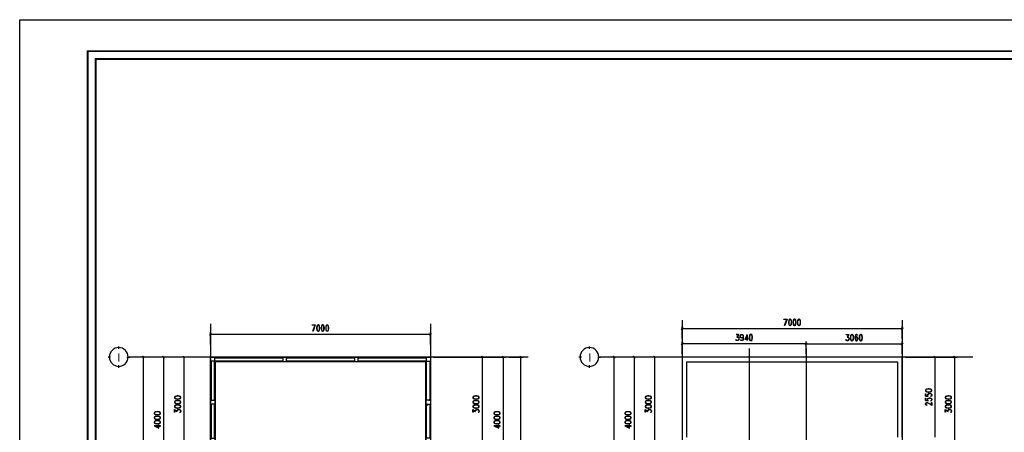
# Model space of a CAD drawing. Header units: millimetres. Extents: x 0 to 420, y 0 to 297.
# Tile 60 of 79: x 0 to 250, y 192 to 297. Entities that reach past the tile are written whole.
import ezdxf

# ---------------------------------------------------------------- set-up
doc = ezdxf.new("R2010")
doc.units = ezdxf.units.MM
for name, color, linetype in [('FILL_000000', 7, 'Continuous'), ('LINE_000000', 7, 'Continuous'), ('TEXT', 7, 'Continuous')]:
    doc.layers.add(name, color=color, linetype=linetype)

msp = doc.modelspace()

# ---------------------------------------------------------------- hatches: boundary and pattern name
at = {"layer": 'FILL_000000'}
h = msp.add_hatch(color=7, dxfattribs=at)
h.dxf.hatch_style = 1
h.paths.add_polyline_path([(412.28, 289.05), (17.65, 288.84), (17.4, 289.05), (412.28, 289.05)])
h = msp.add_hatch(color=7, dxfattribs=at)
h.dxf.hatch_style = 1
h.paths.add_polyline_path([(17.65, 288.84), (17.4, 289.05), (17.65, 8.09), (17.65, 288.84)])
h = msp.add_hatch(color=7, dxfattribs=at)
h.dxf.hatch_style = 1
h.paths.add_polyline_path([(17.4, 289.05), (17.65, 8.09), (17.4, 7.87), (17.4, 289.05)])
h = msp.add_hatch(color=7, dxfattribs=at)
h.dxf.hatch_style = 1
h.paths.add_polyline_path([(412.07, 288.84), (412.28, 289.05), (17.65, 288.84), (412.07, 288.84)])
h = msp.add_hatch(color=7, dxfattribs=at)
h.dxf.hatch_style = 1
h.paths.add_polyline_path([(363.18, 287.06), (19.64, 286.81), (19.43, 287.06), (363.18, 287.06)])
h = msp.add_hatch(color=7, dxfattribs=at)
h.dxf.hatch_style = 1
h.paths.add_polyline_path([(19.64, 286.81), (19.43, 287.06), (19.64, 10.12), (19.64, 286.81)])
h = msp.add_hatch(color=7, dxfattribs=at)
h.dxf.hatch_style = 1
h.paths.add_polyline_path([(19.43, 287.06), (19.64, 10.12), (19.43, 9.86), (19.43, 287.06)])
h = msp.add_hatch(color=7, dxfattribs=at)
h.dxf.hatch_style = 1
h.paths.add_polyline_path([(363.18, 286.81), (363.18, 287.06), (19.64, 286.81), (363.18, 286.81)])
h = msp.add_hatch(color=7, dxfattribs=at)
h.dxf.hatch_style = 1
h.paths.add_polyline_path([(168.78, 218.61), (168.4, 218.19), (168.36, 218.23), (168.78, 218.61)])
h = msp.add_hatch(color=7, dxfattribs=at)
h.dxf.hatch_style = 1
h.paths.add_polyline_path([(168.83, 218.57), (168.78, 218.61), (168.4, 218.19), (168.83, 218.57)])
h = msp.add_hatch(color=7, dxfattribs=at)
h.dxf.hatch_style = 1
h.paths.add_polyline_path([(224.28, 218.23), (224.32, 218.19), (224.71, 218.61), (224.28, 218.23)])
h = msp.add_hatch(color=7, dxfattribs=at)
h.dxf.hatch_style = 1
h.paths.add_polyline_path([(224.32, 218.19), (224.71, 218.61), (224.75, 218.57), (224.32, 218.19)])
h = msp.add_hatch(color=7, dxfattribs=at)
h.dxf.hatch_style = 1
h.paths.add_polyline_path([(48.85, 217.17), (48.51, 216.75), (48.47, 216.79), (48.85, 217.17)])
h = msp.add_hatch(color=7, dxfattribs=at)
h.dxf.hatch_style = 1
h.paths.add_polyline_path([(48.89, 217.13), (48.85, 217.17), (48.51, 216.75), (48.89, 217.13)])
h = msp.add_hatch(color=7, dxfattribs=at)
h.dxf.hatch_style = 1
h.paths.add_polyline_path([(104.39, 216.79), (104.44, 216.75), (104.77, 217.17), (104.39, 216.79)])
h = msp.add_hatch(color=7, dxfattribs=at)
h.dxf.hatch_style = 1
h.paths.add_polyline_path([(104.44, 216.75), (104.77, 217.17), (104.82, 217.13), (104.44, 216.75)])
h = msp.add_hatch(color=7, dxfattribs=at)
h.dxf.hatch_style = 1
h.paths.add_polyline_path([(168.78, 214.8), (168.4, 214.38), (168.36, 214.42), (168.78, 214.8)])
h = msp.add_hatch(color=7, dxfattribs=at)
h.dxf.hatch_style = 1
h.paths.add_polyline_path([(168.83, 214.76), (168.78, 214.8), (168.4, 214.38), (168.83, 214.76)])
h = msp.add_hatch(color=7, dxfattribs=at)
h.dxf.hatch_style = 1
h.paths.add_polyline_path([(199.86, 214.42), (199.9, 214.38), (200.24, 214.8), (199.86, 214.42)])
h = msp.add_hatch(color=7, dxfattribs=at)
h.dxf.hatch_style = 1
h.paths.add_polyline_path([(200.24, 214.76), (199.9, 214.33), (199.86, 214.38), (200.24, 214.76)])
h = msp.add_hatch(color=7, dxfattribs=at)
h.dxf.hatch_style = 1
h.paths.add_polyline_path([(199.9, 214.38), (200.24, 214.8), (200.28, 214.76), (199.9, 214.38)])
h = msp.add_hatch(color=7, dxfattribs=at)
h.dxf.hatch_style = 1
h.paths.add_polyline_path([(200.28, 214.71), (200.24, 214.76), (199.9, 214.33), (200.28, 214.71)])
h = msp.add_hatch(color=7, dxfattribs=at)
h.dxf.hatch_style = 1
h.paths.add_polyline_path([(224.28, 214.38), (224.32, 214.33), (224.71, 214.76), (224.28, 214.38)])
h = msp.add_hatch(color=7, dxfattribs=at)
h.dxf.hatch_style = 1
h.paths.add_polyline_path([(224.32, 214.33), (224.71, 214.76), (224.75, 214.71), (224.32, 214.33)])
h = msp.add_hatch(color=7, dxfattribs=at)
h.dxf.hatch_style = 1
h.paths.add_polyline_path([(31.88, 211.03), (31.45, 211.37), (31.5, 211.41), (31.88, 211.03)])
h = msp.add_hatch(color=7, dxfattribs=at)
h.dxf.hatch_style = 1
h.paths.add_polyline_path([(31.83, 210.99), (31.88, 211.03), (31.45, 211.37), (31.83, 210.99)])
h = msp.add_hatch(color=7, dxfattribs=at)
h.dxf.hatch_style = 1
h.paths.add_polyline_path([(37, 211.03), (36.53, 211.37), (36.58, 211.41), (37, 211.03)])
h = msp.add_hatch(color=7, dxfattribs=at)
h.dxf.hatch_style = 1
h.paths.add_polyline_path([(36.96, 210.99), (37, 211.03), (36.53, 211.37), (36.96, 210.99)])
h = msp.add_hatch(color=7, dxfattribs=at)
h.dxf.hatch_style = 1
h.paths.add_polyline_path([(42.21, 211.03), (41.74, 211.37), (41.78, 211.41), (42.21, 211.03)])
h = msp.add_hatch(color=7, dxfattribs=at)
h.dxf.hatch_style = 1
h.paths.add_polyline_path([(42.16, 210.99), (42.21, 211.03), (41.74, 211.37), (42.16, 210.99)])
h = msp.add_hatch(color=7, dxfattribs=at)
h.dxf.hatch_style = 1
h.paths.add_polyline_path([(118.03, 211.03), (117.6, 211.37), (117.64, 211.41), (118.03, 211.03)])
h = msp.add_hatch(color=7, dxfattribs=at)
h.dxf.hatch_style = 1
h.paths.add_polyline_path([(117.98, 210.99), (118.03, 211.03), (117.6, 211.37), (117.98, 210.99)])
h = msp.add_hatch(color=7, dxfattribs=at)
h.dxf.hatch_style = 1
h.paths.add_polyline_path([(123.36, 211.03), (122.89, 211.37), (122.94, 211.41), (123.36, 211.03)])
h = msp.add_hatch(color=7, dxfattribs=at)
h.dxf.hatch_style = 1
h.paths.add_polyline_path([(123.32, 210.99), (123.36, 211.03), (122.89, 211.37), (123.32, 210.99)])
h = msp.add_hatch(color=7, dxfattribs=at)
h.dxf.hatch_style = 1
h.paths.add_polyline_path([(127.8, 211.03), (127.38, 211.37), (127.42, 211.41), (127.8, 211.03)])
h = msp.add_hatch(color=7, dxfattribs=at)
h.dxf.hatch_style = 1
h.paths.add_polyline_path([(127.76, 210.99), (127.8, 211.03), (127.38, 211.37), (127.76, 210.99)])
h = msp.add_hatch(color=7, dxfattribs=at)
h.dxf.hatch_style = 1
h.paths.add_polyline_path([(151.55, 211.03), (151.09, 211.37), (151.13, 211.41), (151.55, 211.03)])
h = msp.add_hatch(color=7, dxfattribs=at)
h.dxf.hatch_style = 1
h.paths.add_polyline_path([(151.51, 210.99), (151.55, 211.03), (151.09, 211.37), (151.51, 210.99)])
h = msp.add_hatch(color=7, dxfattribs=at)
h.dxf.hatch_style = 1
h.paths.add_polyline_path([(156.63, 211.03), (156.17, 211.37), (156.21, 211.41), (156.63, 211.03)])
h = msp.add_hatch(color=7, dxfattribs=at)
h.dxf.hatch_style = 1
h.paths.add_polyline_path([(156.59, 210.99), (156.63, 211.03), (156.17, 211.37), (156.59, 210.99)])
h = msp.add_hatch(color=7, dxfattribs=at)
h.dxf.hatch_style = 1
h.paths.add_polyline_path([(161.84, 211.03), (161.42, 211.37), (161.46, 211.41), (161.84, 211.03)])
h = msp.add_hatch(color=7, dxfattribs=at)
h.dxf.hatch_style = 1
h.paths.add_polyline_path([(161.8, 210.99), (161.84, 211.03), (161.42, 211.37), (161.8, 210.99)])
h = msp.add_hatch(color=7, dxfattribs=at)
h.dxf.hatch_style = 1
h.paths.add_polyline_path([(233.09, 211.03), (232.62, 211.37), (232.66, 211.41), (233.09, 211.03)])
h = msp.add_hatch(color=7, dxfattribs=at)
h.dxf.hatch_style = 1
h.paths.add_polyline_path([(233.05, 210.99), (233.09, 211.03), (232.62, 211.37), (233.05, 210.99)])
h = msp.add_hatch(color=7, dxfattribs=at)
h.dxf.hatch_style = 1
h.paths.add_polyline_path([(238.08, 211.03), (237.66, 211.37), (237.7, 211.41), (238.08, 211.03)])
h = msp.add_hatch(color=7, dxfattribs=at)
h.dxf.hatch_style = 1
h.paths.add_polyline_path([(238.04, 210.99), (238.08, 211.03), (237.66, 211.37), (238.04, 210.99)])

# ---------------------------------------------------------------- linework, layer by layer
at = {"layer": 'LINE_000000', "lineweight": 25}
for p, q in [((168.61, 220.6), (168.61, 67.69)), ((224.54, 220.6), (224.54, 67.69)), ((48.68, 219.63), (48.68, 63.16)), ((104.61, 219.63), (104.61, 63.16)), ((168.61, 215.98), (168.61, 218.99)), ((224.54, 218.4), (168.61, 218.4)), ((224.54, 215.94), (224.54, 218.99)), ((48.68, 214.38), (48.68, 217.55)), ((104.61, 216.96), (48.68, 216.96)), ((104.61, 214.38), (104.61, 217.55)), ((182.46, 215.43), (182.29, 215.6)), ((182.92, 216.96), (182.5, 216.28)), ((210.4, 215.43), (210.23, 215.56)), ((210.86, 216.96), (210.48, 216.28)), ((25.4, 213.28), (25.4, 213.91)), ((145.03, 213.28), (145.03, 213.91)), ((168.61, 212.01), (168.61, 215.18)), ((200.07, 214.59), (168.61, 214.59)), ((185.59, 213.4), (185.59, 67.69)), ((200.07, 212.01), (200.07, 215.18)), ((200.07, 212.01), (200.07, 215.14)), ((200.07, 214.55), (224.54, 214.55)), ((200.07, 213.4), (200.07, 67.69)), ((224.54, 212.01), (224.54, 215.14)), ((23.33, 211.2), (22.69, 211.2)), ((27.47, 211.2), (28.11, 211.2)), ((129.41, 211.2), (27.81, 211.2)), ((35.35, 211.2), (31.07, 211.2)), ((31.67, 83.35), (31.67, 211.2)), ((40.6, 211.2), (36.15, 211.2)), ((36.75, 211.2), (36.75, 179.24)), ((47.88, 211.2), (41.36, 211.2)), ((41.99, 187.24), (41.99, 211.2)), ((48.68, 211.2), (104.61, 211.2)), ((48.68, 99.36), (48.68, 211.2)), ((68.03, 210.82), (68.2, 210.99)), ((85.13, 210.18), (85.3, 210.35)), ((86.23, 210.78), (86.49, 210.99)), ((103.46, 210.18), (103.55, 210.27)), ((105.41, 211.2), (118.41, 211.2)), ((115.99, 211.2), (123.74, 211.2)), ((117.81, 187.24), (117.81, 211.2)), ((123.11, 211.2), (123.11, 179.24)), ((124.5, 211.2), (128.19, 211.2)), ((127.59, 123.91), (127.59, 211.2)), ((142.96, 211.2), (142.32, 211.2)), ((147.15, 211.2), (147.79, 211.2)), ((242.44, 211.2), (147.45, 211.2)), ((155.02, 211.2), (150.71, 211.2)), ((151.3, 83.35), (151.3, 211.2)), ((160.23, 211.2), (155.79, 211.2)), ((156.42, 211.2), (156.42, 179.24)), ((167.81, 211.2), (161.04, 211.2)), ((161.63, 187.24), (161.63, 211.2)), ((225.34, 211.2), (233.47, 211.2)), ((232.88, 190.84), (232.88, 211.2)), ((233.09, 211.2), (238.46, 211.2)), ((237.87, 187.24), (237.87, 211.2)), ((25.4, 208.49), (25.4, 209.13)), ((103.42, 210.02), (103.42, 187.24)), ((103.63, 209.97), (103.76, 210.14)), ((145.03, 208.49), (145.03, 209.13)), ((49.87, 176.06), (49.87, 201.85)), ((104.1, 200.24), (104.44, 200.53)), ((104.39, 200.24), (104.44, 200.28)), ((230.46, 201.29), (231.14, 201.25)), ((231.99, 201.42), (231.82, 201.25)), ((231.99, 200.28), (231.82, 200.11)), ((39.58, 197.78), (40.26, 197.4)), ((103.63, 199.18), (103.72, 199.26)), ((103.63, 198.88), (104.01, 199.26)), ((115.4, 197.78), (116.08, 197.4)), ((159.22, 197.78), (159.89, 197.4)), ((230.46, 200.15), (231.14, 200.11)), ((235.46, 197.78), (236.18, 197.4)), ((41.11, 197.32), (40.94, 197.15)), ((116.92, 197.32), (116.76, 197.15)), ((160.74, 197.32), (160.57, 197.15)), ((236.98, 197.32), (236.86, 197.15))]:
    msp.add_line(p, q, dxfattribs=at)
for points in [[(0.21, 0), (0.21, 296.93), (420.16, 296.93), (420.16, 0), (0.21, 0)], [(195.92, 220.81), (195.75, 220.73), (195.66, 220.51), (195.58, 220.13), (195.58, 219.88), (195.66, 219.5), (195.75, 219.29), (195.92, 219.2), (196.05, 219.2), (196.22, 219.29), (196.34, 219.5), (196.38, 219.88), (196.38, 220.13), (196.34, 220.51), (196.22, 220.73), (196.05, 220.81), (195.92, 220.81)], [(197.06, 220.81), (196.89, 220.73), (196.81, 220.51), (196.72, 220.13), (196.72, 219.88), (196.81, 219.5), (196.89, 219.29), (197.06, 219.2), (197.19, 219.2), (197.36, 219.29), (197.48, 219.5), (197.53, 219.88), (197.53, 220.13), (197.48, 220.51), (197.36, 220.73), (197.19, 220.81), (197.06, 220.81)], [(198.2, 220.81), (198.04, 220.73), (197.91, 220.51), (197.87, 220.13), (197.87, 219.88), (197.91, 219.5), (198.04, 219.29), (198.2, 219.2), (198.33, 219.2), (198.5, 219.29), (198.63, 219.5), (198.67, 219.88), (198.67, 220.13), (198.63, 220.51), (198.5, 220.73), (198.33, 220.81), (198.2, 220.81)], [(76.03, 219.37), (75.86, 219.29), (75.73, 219.03), (75.69, 218.65), (75.69, 218.44), (75.73, 218.06), (75.86, 217.85), (76.03, 217.76), (76.16, 217.76), (76.33, 217.85), (76.41, 218.06), (76.5, 218.44), (76.5, 218.65), (76.41, 219.03), (76.33, 219.29), (76.16, 219.37), (76.03, 219.37)], [(77.17, 219.37), (77, 219.29), (76.88, 219.03), (76.84, 218.65), (76.84, 218.44), (76.88, 218.06), (77, 217.85), (77.17, 217.76), (77.26, 217.76), (77.47, 217.85), (77.55, 218.06), (77.64, 218.44), (77.64, 218.65), (77.55, 219.03), (77.47, 219.29), (77.26, 219.37), (77.17, 219.37)], [(78.32, 219.37), (78.15, 219.29), (78.02, 219.03), (77.98, 218.65), (77.98, 218.44), (78.02, 218.06), (78.15, 217.85), (78.32, 217.76), (78.4, 217.76), (78.57, 217.85), (78.7, 218.06), (78.78, 218.44), (78.78, 218.65), (78.7, 219.03), (78.57, 219.29), (78.4, 219.37), (78.32, 219.37)], [(185.97, 216.96), (185.8, 216.92), (185.72, 216.66), (185.63, 216.28), (185.63, 216.07), (185.72, 215.69), (185.8, 215.43), (185.97, 215.39), (186.1, 215.39), (186.27, 215.43), (186.39, 215.69), (186.44, 216.07), (186.44, 216.28), (186.39, 216.66), (186.27, 216.92), (186.1, 216.96), (185.97, 216.96)], [(211.67, 216.96), (211.5, 216.87), (211.37, 216.66), (211.33, 216.28), (211.33, 216.03), (211.37, 215.65), (211.5, 215.43), (211.67, 215.35), (211.79, 215.35), (211.96, 215.43), (212.09, 215.65), (212.13, 216.03), (212.13, 216.28), (212.09, 216.66), (211.96, 216.87), (211.79, 216.96), (211.67, 216.96)], [(213.95, 216.96), (213.78, 216.87), (213.66, 216.66), (213.61, 216.28), (213.61, 216.03), (213.66, 215.65), (213.78, 215.43), (213.95, 215.35), (214.08, 215.35), (214.25, 215.43), (214.33, 215.65), (214.42, 216.03), (214.42, 216.28), (214.33, 216.66), (214.25, 216.87), (214.08, 216.96), (213.95, 216.96)], [(27.77, 211.22), (27.72, 211.7), (27.58, 212.15), (27.36, 212.56), (27.07, 212.91), (26.72, 213.21), (26.31, 213.43), (25.86, 213.57), (25.38, 213.61), (24.9, 213.57), (24.45, 213.43), (24.04, 213.21), (23.69, 212.91), (23.4, 212.56), (23.17, 212.15), (23.04, 211.7), (22.99, 211.22), (23.04, 210.74), (23.17, 210.29), (23.4, 209.88), (23.69, 209.53), (24.04, 209.24), (24.45, 209.02), (24.9, 208.88), (25.38, 208.83), (25.86, 208.88), (26.31, 209.02), (26.72, 209.24), (27.07, 209.53), (27.36, 209.88), (27.58, 210.29), (27.72, 210.74), (27.77, 211.22)], [(147.4, 211.22), (147.36, 211.7), (147.22, 212.15), (147, 212.56), (146.7, 212.91), (146.35, 213.21), (145.94, 213.43), (145.49, 213.57), (145.01, 213.61), (144.53, 213.57), (144.08, 213.43), (143.68, 213.21), (143.32, 212.91), (143.03, 212.56), (142.81, 212.15), (142.67, 211.7), (142.62, 211.22), (142.67, 210.74), (142.81, 210.29), (143.03, 209.88), (143.32, 209.53), (143.68, 209.24), (144.08, 209.02), (144.53, 208.88), (145.01, 208.83), (145.49, 208.88), (145.94, 209.02), (146.35, 209.24), (146.7, 209.53), (147, 209.88), (147.22, 210.29), (147.36, 210.74), (147.4, 211.22)], [(49.78, 210.18), (49.78, 210.99), (67.06, 210.99), (67.06, 210.18), (49.78, 210.18)], [(68.03, 210.18), (68.03, 210.99), (85.3, 210.99), (85.3, 210.18), (68.03, 210.18)], [(86.23, 210.18), (86.23, 210.99), (103.55, 210.99), (103.55, 210.18), (86.23, 210.18)], [(49.7, 210.14), (48.89, 210.14), (48.89, 200.24), (49.7, 200.24), (49.7, 210.14)], [(103.42, 187.07), (103.42, 210.02), (49.87, 210.02), (49.87, 187.07), (103.42, 187.07)], [(103.63, 210.14), (104.44, 210.14), (104.44, 200.24), (103.63, 200.24), (103.63, 210.14)], [(230.46, 202.65), (230.55, 202.48), (230.76, 202.4), (231.14, 202.31), (231.39, 202.31), (231.77, 202.4), (231.99, 202.48), (232.07, 202.65), (232.07, 202.78), (231.99, 202.95), (231.77, 203.07), (231.39, 203.12), (231.14, 203.12), (230.76, 203.07), (230.55, 202.95), (230.46, 202.78), (230.46, 202.65)], [(39.58, 200.87), (39.67, 200.7), (39.88, 200.58), (40.26, 200.53), (40.47, 200.53), (40.85, 200.58), (41.11, 200.7), (41.19, 200.87), (41.19, 201), (41.11, 201.17), (40.85, 201.25), (40.47, 201.34), (40.26, 201.34), (39.88, 201.25), (39.67, 201.17), (39.58, 201), (39.58, 200.87)], [(115.4, 200.87), (115.49, 200.7), (115.7, 200.58), (116.08, 200.53), (116.33, 200.53), (116.71, 200.58), (116.92, 200.7), (117.01, 200.87), (117.01, 201), (116.92, 201.17), (116.71, 201.25), (116.33, 201.34), (116.08, 201.34), (115.7, 201.25), (115.49, 201.17), (115.4, 201), (115.4, 200.87)], [(159.22, 200.87), (159.3, 200.7), (159.51, 200.58), (159.89, 200.53), (160.15, 200.53), (160.53, 200.58), (160.74, 200.7), (160.82, 200.87), (160.82, 201), (160.74, 201.17), (160.53, 201.25), (160.15, 201.34), (159.89, 201.34), (159.51, 201.25), (159.3, 201.17), (159.22, 201), (159.22, 200.87)], [(235.46, 200.87), (235.54, 200.7), (235.8, 200.58), (236.18, 200.53), (236.39, 200.53), (236.77, 200.58), (236.98, 200.7), (237.07, 200.87), (237.07, 201), (236.98, 201.17), (236.77, 201.25), (236.39, 201.34), (236.18, 201.34), (235.8, 201.25), (235.54, 201.17), (235.46, 201), (235.46, 200.87)], [(39.58, 199.73), (39.67, 199.56), (39.88, 199.43), (40.26, 199.39), (40.47, 199.39), (40.85, 199.43), (41.11, 199.56), (41.19, 199.73), (41.19, 199.86), (41.11, 200.02), (40.85, 200.11), (40.47, 200.19), (40.26, 200.19), (39.88, 200.11), (39.67, 200.02), (39.58, 199.86), (39.58, 199.73)], [(39.58, 198.59), (39.67, 198.42), (39.88, 198.29), (40.26, 198.25), (40.47, 198.25), (40.85, 198.29), (41.11, 198.42), (41.19, 198.59), (41.19, 198.71), (41.11, 198.88), (40.85, 198.97), (40.47, 199.05), (40.26, 199.05), (39.88, 198.97), (39.67, 198.88), (39.58, 198.71), (39.58, 198.59)], [(49.7, 199.26), (48.89, 199.26), (48.89, 190.63), (49.7, 190.63), (49.7, 199.26)], [(103.63, 199.26), (104.44, 199.26), (104.44, 190.63), (103.63, 190.63), (103.63, 199.26)], [(115.4, 199.73), (115.49, 199.56), (115.7, 199.43), (116.08, 199.39), (116.33, 199.39), (116.71, 199.43), (116.92, 199.56), (117.01, 199.73), (117.01, 199.86), (116.92, 200.02), (116.71, 200.11), (116.33, 200.19), (116.08, 200.19), (115.7, 200.11), (115.49, 200.02), (115.4, 199.86), (115.4, 199.73)], [(115.4, 198.59), (115.49, 198.42), (115.7, 198.29), (116.08, 198.25), (116.33, 198.25), (116.71, 198.29), (116.92, 198.42), (117.01, 198.59), (117.01, 198.71), (116.92, 198.88), (116.71, 198.97), (116.33, 199.05), (116.08, 199.05), (115.7, 198.97), (115.49, 198.88), (115.4, 198.71), (115.4, 198.59)], [(159.22, 199.73), (159.3, 199.56), (159.51, 199.43), (159.89, 199.39), (160.15, 199.39), (160.53, 199.43), (160.74, 199.56), (160.82, 199.73), (160.82, 199.86), (160.74, 200.02), (160.53, 200.11), (160.15, 200.19), (159.89, 200.19), (159.51, 200.11), (159.3, 200.02), (159.22, 199.86), (159.22, 199.73)], [(159.22, 198.59), (159.3, 198.42), (159.51, 198.29), (159.89, 198.25), (160.15, 198.25), (160.53, 198.29), (160.74, 198.42), (160.82, 198.59), (160.82, 198.71), (160.74, 198.88), (160.53, 198.97), (160.15, 199.05), (159.89, 199.05), (159.51, 198.97), (159.3, 198.88), (159.22, 198.71), (159.22, 198.59)], [(235.46, 199.73), (235.54, 199.56), (235.8, 199.43), (236.18, 199.39), (236.39, 199.39), (236.77, 199.43), (236.98, 199.56), (237.07, 199.73), (237.07, 199.86), (236.98, 200.02), (236.77, 200.11), (236.39, 200.19), (236.18, 200.19), (235.8, 200.11), (235.54, 200.02), (235.46, 199.86), (235.46, 199.73)], [(235.46, 198.59), (235.54, 198.42), (235.8, 198.29), (236.18, 198.25), (236.39, 198.25), (236.77, 198.29), (236.98, 198.42), (237.07, 198.59), (237.07, 198.71), (236.98, 198.88), (236.77, 198.97), (236.39, 199.05), (236.18, 199.05), (235.8, 198.97), (235.54, 198.88), (235.46, 198.71), (235.46, 198.59)], [(34.37, 196.89), (34.46, 196.72), (34.67, 196.6), (35.05, 196.55), (35.26, 196.55), (35.64, 196.6), (35.9, 196.72), (35.98, 196.89), (35.98, 196.98), (35.9, 197.15), (35.64, 197.27), (35.26, 197.32), (35.05, 197.32), (34.67, 197.27), (34.46, 197.15), (34.37, 196.98), (34.37, 196.89)], [(34.37, 195.75), (34.46, 195.58), (34.67, 195.45), (35.05, 195.41), (35.26, 195.41), (35.64, 195.45), (35.9, 195.58), (35.98, 195.75), (35.98, 195.83), (35.9, 196), (35.64, 196.13), (35.26, 196.17), (35.05, 196.17), (34.67, 196.13), (34.46, 196), (34.37, 195.83), (34.37, 195.75)], [(120.73, 196.89), (120.82, 196.72), (121.03, 196.6), (121.41, 196.55), (121.62, 196.55), (122, 196.6), (122.26, 196.72), (122.34, 196.89), (122.34, 196.98), (122.26, 197.15), (122, 197.27), (121.62, 197.32), (121.41, 197.32), (121.03, 197.27), (120.82, 197.15), (120.73, 196.98), (120.73, 196.89)], [(120.73, 195.75), (120.82, 195.58), (121.03, 195.45), (121.41, 195.41), (121.62, 195.41), (122, 195.45), (122.26, 195.58), (122.34, 195.75), (122.34, 195.83), (122.26, 196), (122, 196.13), (121.62, 196.17), (121.41, 196.17), (121.03, 196.13), (120.82, 196), (120.73, 195.83), (120.73, 195.75)], [(154.01, 196.89), (154.09, 196.72), (154.31, 196.6), (154.69, 196.55), (154.94, 196.55), (155.32, 196.6), (155.53, 196.72), (155.62, 196.89), (155.62, 196.98), (155.53, 197.15), (155.32, 197.27), (154.94, 197.32), (154.69, 197.32), (154.31, 197.27), (154.09, 197.15), (154.01, 196.98), (154.01, 196.89)], [(154.01, 195.75), (154.09, 195.58), (154.31, 195.45), (154.69, 195.41), (154.94, 195.41), (155.32, 195.45), (155.53, 195.58), (155.62, 195.75), (155.62, 195.83), (155.53, 196), (155.32, 196.13), (154.94, 196.17), (154.69, 196.17), (154.31, 196.13), (154.09, 196), (154.01, 195.83), (154.01, 195.75)], [(34.37, 194.61), (34.46, 194.44), (34.67, 194.31), (35.05, 194.27), (35.26, 194.27), (35.64, 194.31), (35.9, 194.44), (35.98, 194.61), (35.98, 194.69), (35.9, 194.86), (35.64, 194.99), (35.26, 195.07), (35.05, 195.07), (34.67, 194.99), (34.46, 194.86), (34.37, 194.69), (34.37, 194.61)], [(120.73, 194.61), (120.82, 194.44), (121.03, 194.31), (121.41, 194.27), (121.62, 194.27), (122, 194.31), (122.26, 194.44), (122.34, 194.61), (122.34, 194.69), (122.26, 194.86), (122, 194.99), (121.62, 195.07), (121.41, 195.07), (121.03, 194.99), (120.82, 194.86), (120.73, 194.69), (120.73, 194.61)], [(154.01, 194.61), (154.09, 194.44), (154.31, 194.31), (154.69, 194.27), (154.94, 194.27), (155.32, 194.31), (155.53, 194.44), (155.62, 194.61), (155.62, 194.69), (155.53, 194.86), (155.32, 194.99), (154.94, 195.07), (154.69, 195.07), (154.31, 194.99), (154.09, 194.86), (154.01, 194.69), (154.01, 194.61)]]:
    msp.add_lwpolyline(points, close=True, dxfattribs=at)
at = {"layer": 'LINE_000000', "lineweight": 0}
for points in [[(412.28, 289.05), (17.65, 288.84), (17.4, 289.05), (412.28, 289.05)], [(17.65, 288.84), (17.4, 289.05), (17.65, 8.09), (17.65, 288.84)], [(17.4, 289.05), (17.65, 8.09), (17.4, 7.87), (17.4, 289.05)], [(412.07, 288.84), (412.28, 289.05), (17.65, 288.84), (412.07, 288.84)], [(363.18, 287.06), (19.64, 286.81), (19.43, 287.06), (363.18, 287.06)], [(19.64, 286.81), (19.43, 287.06), (19.64, 10.12), (19.64, 286.81)], [(19.43, 287.06), (19.64, 10.12), (19.43, 9.86), (19.43, 287.06)], [(363.18, 286.81), (363.18, 287.06), (19.64, 286.81), (363.18, 286.81)], [(168.78, 218.61), (168.4, 218.19), (168.36, 218.23), (168.78, 218.61)], [(168.83, 218.57), (168.78, 218.61), (168.4, 218.19), (168.83, 218.57)], [(224.28, 218.23), (224.32, 218.19), (224.71, 218.61), (224.28, 218.23)], [(224.32, 218.19), (224.71, 218.61), (224.75, 218.57), (224.32, 218.19)], [(48.85, 217.17), (48.51, 216.75), (48.47, 216.79), (48.85, 217.17)], [(48.89, 217.13), (48.85, 217.17), (48.51, 216.75), (48.89, 217.13)], [(104.39, 216.79), (104.44, 216.75), (104.77, 217.17), (104.39, 216.79)], [(104.44, 216.75), (104.77, 217.17), (104.82, 217.13), (104.44, 216.75)], [(168.78, 214.8), (168.4, 214.38), (168.36, 214.42), (168.78, 214.8)], [(168.83, 214.76), (168.78, 214.8), (168.4, 214.38), (168.83, 214.76)], [(199.86, 214.42), (199.9, 214.38), (200.24, 214.8), (199.86, 214.42)], [(200.24, 214.76), (199.9, 214.33), (199.86, 214.38), (200.24, 214.76)], [(199.9, 214.38), (200.24, 214.8), (200.28, 214.76), (199.9, 214.38)], [(200.28, 214.71), (200.24, 214.76), (199.9, 214.33), (200.28, 214.71)], [(224.28, 214.38), (224.32, 214.33), (224.71, 214.76), (224.28, 214.38)], [(224.32, 214.33), (224.71, 214.76), (224.75, 214.71), (224.32, 214.33)], [(31.88, 211.03), (31.45, 211.37), (31.5, 211.41), (31.88, 211.03)], [(31.83, 210.99), (31.88, 211.03), (31.45, 211.37), (31.83, 210.99)], [(37, 211.03), (36.53, 211.37), (36.58, 211.41), (37, 211.03)], [(36.96, 210.99), (37, 211.03), (36.53, 211.37), (36.96, 210.99)], [(42.21, 211.03), (41.74, 211.37), (41.78, 211.41), (42.21, 211.03)], [(42.16, 210.99), (42.21, 211.03), (41.74, 211.37), (42.16, 210.99)], [(118.03, 211.03), (117.6, 211.37), (117.64, 211.41), (118.03, 211.03)], [(117.98, 210.99), (118.03, 211.03), (117.6, 211.37), (117.98, 210.99)], [(123.36, 211.03), (122.89, 211.37), (122.94, 211.41), (123.36, 211.03)], [(123.32, 210.99), (123.36, 211.03), (122.89, 211.37), (123.32, 210.99)], [(127.8, 211.03), (127.38, 211.37), (127.42, 211.41), (127.8, 211.03)], [(127.76, 210.99), (127.8, 211.03), (127.38, 211.37), (127.76, 210.99)], [(151.55, 211.03), (151.09, 211.37), (151.13, 211.41), (151.55, 211.03)], [(151.51, 210.99), (151.55, 211.03), (151.09, 211.37), (151.51, 210.99)], [(156.63, 211.03), (156.17, 211.37), (156.21, 211.41), (156.63, 211.03)], [(156.59, 210.99), (156.63, 211.03), (156.17, 211.37), (156.59, 210.99)], [(161.84, 211.03), (161.42, 211.37), (161.46, 211.41), (161.84, 211.03)], [(161.8, 210.99), (161.84, 211.03), (161.42, 211.37), (161.8, 210.99)], [(233.09, 211.03), (232.62, 211.37), (232.66, 211.41), (233.09, 211.03)], [(233.05, 210.99), (233.09, 211.03), (232.62, 211.37), (233.05, 210.99)], [(238.08, 211.03), (237.66, 211.37), (237.7, 211.41), (238.08, 211.03)], [(238.04, 210.99), (238.08, 211.03), (237.66, 211.37), (238.04, 210.99)]]:
    msp.add_lwpolyline(points, close=True, dxfattribs=at)
at = {"layer": 'LINE_000000', "lineweight": 25}
for points in [[(195.2, 220.73), (194.44, 220.73), (194.44, 220.81), (195.24, 220.81), (194.69, 219.2), (194.61, 219.2), (195.2, 220.81)], [(195.83, 220.73), (195.71, 220.51), (195.66, 220.13), (195.66, 219.88), (195.71, 219.5), (195.83, 219.29)], [(196.22, 220.64), (196.05, 220.73), (195.92, 220.73), (195.75, 220.64)], [(196.17, 219.29), (196.26, 219.5), (196.34, 219.88), (196.34, 220.13), (196.26, 220.51), (196.17, 220.73)], [(196.98, 220.73), (196.85, 220.51), (196.81, 220.13), (196.81, 219.88), (196.85, 219.5), (196.98, 219.29)], [(197.36, 220.64), (197.19, 220.73), (197.06, 220.73), (196.89, 220.64)], [(197.32, 219.29), (197.4, 219.5), (197.48, 219.88), (197.48, 220.13), (197.4, 220.51), (197.32, 220.73)], [(198.12, 220.73), (197.99, 220.51), (197.91, 220.13), (197.91, 219.88), (197.99, 219.5), (198.12, 219.29)], [(198.5, 220.64), (198.33, 220.73), (198.2, 220.73), (198.04, 220.64)], [(198.46, 219.29), (198.54, 219.5), (198.63, 219.88), (198.63, 220.13), (198.54, 220.51), (198.46, 220.73)], [(75.27, 219.29), (74.55, 219.29), (74.55, 219.37), (75.35, 219.37), (74.76, 217.76), (74.72, 217.76), (75.27, 219.37)], [(75.9, 219.29), (75.78, 219.03), (75.73, 218.65), (75.73, 218.44), (75.78, 218.06), (75.9, 217.85)], [(76.33, 219.2), (76.16, 219.29), (76.03, 219.29), (75.86, 219.2)], [(75.86, 217.89), (76.03, 217.85), (76.16, 217.85), (76.33, 217.89)], [(76.24, 217.85), (76.37, 218.06), (76.41, 218.44), (76.41, 218.65), (76.37, 219.03), (76.24, 219.29)], [(77.05, 219.29), (76.92, 219.03), (76.88, 218.65), (76.88, 218.44), (76.92, 218.06), (77.05, 217.85)], [(77.47, 219.2), (77.26, 219.29), (77.17, 219.29), (77, 219.2)], [(77, 217.89), (77.17, 217.85), (77.26, 217.85), (77.47, 217.89)], [(77.39, 217.85), (77.51, 218.06), (77.55, 218.44), (77.55, 218.65), (77.51, 219.03), (77.39, 219.29)], [(78.19, 219.29), (78.06, 219.03), (78.02, 218.65), (78.02, 218.44), (78.06, 218.06), (78.19, 217.85)], [(78.57, 219.2), (78.4, 219.29), (78.32, 219.29), (78.15, 219.2)], [(78.15, 217.89), (78.32, 217.85), (78.4, 217.85), (78.57, 217.89)], [(78.53, 217.85), (78.66, 218.06), (78.7, 218.44), (78.7, 218.65), (78.66, 219.03), (78.53, 219.29)], [(195.75, 219.37), (195.92, 219.29), (196.05, 219.29), (196.22, 219.37)], [(196.89, 219.37), (197.06, 219.29), (197.19, 219.29), (197.36, 219.37)], [(198.04, 219.37), (198.2, 219.29), (198.33, 219.29), (198.5, 219.37)], [(182.58, 216.37), (182.67, 216.37), (182.84, 216.28), (182.96, 216.15), (183.01, 215.9), (183.01, 215.82), (182.96, 215.6), (182.84, 215.43), (182.67, 215.39), (182.5, 215.39), (182.33, 215.43), (182.29, 215.52), (182.2, 215.69), (182.29, 215.69)], [(182.96, 215.77), (182.84, 215.52), (182.67, 215.43), (182.5, 215.43), (182.33, 215.52), (182.29, 215.69)], [(182.92, 216.92), (182.33, 216.92), (182.33, 216.96), (182.96, 216.96), (182.58, 216.28)], [(182.5, 216.28), (182.67, 216.28), (182.84, 216.2), (182.96, 215.98)], [(182.75, 216.28), (182.92, 216.15), (182.96, 215.9), (182.96, 215.82), (182.92, 215.6), (182.75, 215.43)], [(184.07, 216.2), (183.94, 216.07), (183.77, 215.98), (183.73, 215.98), (183.52, 216.07), (183.43, 216.2), (183.35, 216.45), (183.35, 216.53), (183.43, 216.75), (183.52, 216.92), (183.73, 216.96), (183.77, 216.96), (183.94, 216.92), (184.07, 216.75), (184.11, 216.45), (184.11, 216.07), (184.07, 215.69), (183.94, 215.43), (183.77, 215.39), (183.64, 215.39), (183.47, 215.43), (183.43, 215.6), (183.47, 215.6), (183.52, 215.43)], [(183.64, 216.07), (183.47, 216.2), (183.43, 216.45), (183.43, 216.53), (183.47, 216.75), (183.64, 216.92)], [(183.43, 216.58), (183.52, 216.83), (183.73, 216.92), (183.77, 216.92), (183.94, 216.83), (184.07, 216.58)], [(184.07, 216.37), (183.94, 216.15), (183.77, 216.07), (183.73, 216.07), (183.52, 216.15), (183.43, 216.37)], [(183.94, 215.52), (183.77, 215.43), (183.64, 215.43), (183.47, 215.52)], [(183.81, 216.92), (183.98, 216.75), (184.07, 216.45), (184.07, 216.07), (183.98, 215.69), (183.9, 215.43)], [(184.07, 216.45), (183.98, 216.2), (183.81, 216.07)], [(184.57, 215.77), (185.08, 216.75), (185.08, 215.39), (185.12, 215.39), (185.12, 216.96), (184.49, 215.77), (185.38, 215.77), (185.38, 215.82), (184.57, 215.82)], [(185.89, 216.92), (185.76, 216.66), (185.72, 216.28), (185.72, 216.07), (185.76, 215.69), (185.89, 215.43)], [(186.27, 216.83), (186.1, 216.92), (185.97, 216.92), (185.8, 216.83)], [(185.8, 215.52), (185.97, 215.43), (186.1, 215.43), (186.27, 215.52)], [(186.22, 215.43), (186.35, 215.69), (186.39, 216.07), (186.39, 216.28), (186.35, 216.66), (186.22, 216.92)], [(210.52, 216.32), (210.65, 216.32), (210.82, 216.28), (210.95, 216.11), (210.99, 215.9), (210.99, 215.82), (210.95, 215.56), (210.82, 215.43), (210.65, 215.35), (210.48, 215.35), (210.31, 215.43), (210.23, 215.52), (210.18, 215.65), (210.23, 215.65)], [(210.95, 215.73), (210.82, 215.52), (210.65, 215.43), (210.48, 215.43), (210.31, 215.52), (210.23, 215.65)], [(210.86, 216.87), (210.31, 216.87), (210.31, 216.96), (210.95, 216.96), (210.52, 216.28)], [(210.48, 216.28), (210.65, 216.28), (210.82, 216.2), (210.95, 215.94)], [(210.69, 216.28), (210.86, 216.11), (210.95, 215.9), (210.95, 215.82), (210.86, 215.56), (210.69, 215.43)], [(211.54, 216.87), (211.46, 216.66), (211.37, 216.28), (211.37, 216.03), (211.46, 215.65), (211.54, 215.43)], [(211.96, 216.79), (211.79, 216.87), (211.67, 216.87), (211.5, 216.79)], [(211.5, 215.52), (211.67, 215.43), (211.79, 215.43), (211.96, 215.52)], [(211.88, 215.43), (212.01, 215.65), (212.09, 216.03), (212.09, 216.28), (212.01, 216.66), (211.88, 216.87)], [(213.11, 216.87), (213.15, 216.7), (213.19, 216.7), (213.15, 216.87), (212.98, 216.96), (212.85, 216.96), (212.68, 216.87), (212.6, 216.66), (212.51, 216.28), (212.51, 215.9), (212.6, 215.56), (212.68, 215.43), (212.85, 215.35), (212.94, 215.35), (213.11, 215.43), (213.19, 215.56), (213.28, 215.82), (213.28, 215.9), (213.19, 216.11), (213.11, 216.28), (212.94, 216.32), (212.85, 216.32), (212.68, 216.28), (212.6, 216.11)], [(212.77, 216.87), (212.64, 216.66), (212.6, 216.28), (212.6, 215.9), (212.64, 215.56), (212.81, 215.43)], [(213.19, 215.94), (213.11, 216.2), (212.94, 216.28), (212.85, 216.28), (212.68, 216.2), (212.6, 215.94)], [(212.81, 216.28), (212.64, 216.11), (212.6, 215.9)], [(212.6, 215.73), (212.68, 215.52), (212.85, 215.43), (212.94, 215.43), (213.11, 215.52), (213.19, 215.73)], [(213.15, 216.79), (212.98, 216.87), (212.85, 216.87), (212.68, 216.79)], [(212.98, 215.43), (213.15, 215.56), (213.19, 215.82), (213.19, 215.9), (213.15, 216.11), (212.98, 216.28)], [(213.83, 216.87), (213.74, 216.66), (213.66, 216.28), (213.66, 216.03), (213.74, 215.65), (213.83, 215.43)], [(214.25, 216.79), (214.08, 216.87), (213.95, 216.87), (213.78, 216.79)], [(213.78, 215.52), (213.95, 215.43), (214.08, 215.43), (214.25, 215.52)], [(214.16, 215.43), (214.29, 215.65), (214.33, 216.03), (214.33, 216.28), (214.29, 216.66), (214.16, 216.87)], [(224.54, 190.84), (224.54, 211.2), (168.61, 211.2), (168.61, 190.84)], [(103.42, 210.02), (49.87, 210.02), (49.87, 187.24)], [(169.8, 190.84), (169.8, 210.02), (223.31, 210.02), (223.31, 190.84)], [(231.99, 202.9), (231.77, 203.03), (231.39, 203.07), (231.14, 203.07), (230.76, 203.03), (230.55, 202.9)], [(230.63, 202.95), (230.55, 202.78), (230.55, 202.65), (230.63, 202.48)], [(231.9, 202.48), (231.99, 202.65), (231.99, 202.78), (231.9, 202.95)], [(41.11, 201.08), (40.85, 201.21), (40.47, 201.25), (40.26, 201.25), (39.88, 201.21), (39.67, 201.08)], [(39.75, 201.17), (39.67, 201), (39.67, 200.87), (39.75, 200.7)], [(39.67, 200.74), (39.88, 200.66), (40.26, 200.58), (40.47, 200.58), (40.85, 200.66), (41.11, 200.74)], [(41.02, 200.7), (41.11, 200.87), (41.11, 201), (41.02, 201.17)], [(116.92, 201.08), (116.71, 201.21), (116.33, 201.25), (116.08, 201.25), (115.7, 201.21), (115.49, 201.08)], [(115.57, 201.17), (115.49, 201), (115.49, 200.87), (115.57, 200.7)], [(115.49, 200.74), (115.7, 200.66), (116.08, 200.58), (116.33, 200.58), (116.71, 200.66), (116.92, 200.74)], [(116.84, 200.7), (116.92, 200.87), (116.92, 201), (116.84, 201.17)], [(160.74, 201.08), (160.53, 201.21), (160.15, 201.25), (159.89, 201.25), (159.51, 201.21), (159.3, 201.08)], [(159.38, 201.17), (159.3, 201), (159.3, 200.87), (159.38, 200.7)], [(159.3, 200.74), (159.51, 200.66), (159.89, 200.58), (160.15, 200.58), (160.53, 200.66), (160.74, 200.74)], [(160.66, 200.7), (160.74, 200.87), (160.74, 201), (160.66, 201.17)], [(230.46, 201.29), (230.46, 201.89), (230.55, 201.89), (230.55, 201.34), (231.06, 201.29), (231.01, 201.46), (231.01, 201.63), (231.06, 201.8), (231.22, 201.93), (231.44, 201.97), (231.61, 201.97), (231.82, 201.93), (231.99, 201.8), (232.07, 201.63), (232.07, 201.46), (231.99, 201.29), (231.9, 201.25), (231.77, 201.17), (231.77, 201.25)], [(230.46, 200.15), (230.46, 200.74), (230.55, 200.74), (230.55, 200.19), (231.06, 200.15), (231.01, 200.32), (231.01, 200.49), (231.06, 200.66), (231.22, 200.79), (231.44, 200.83), (231.61, 200.83), (231.82, 200.79), (231.99, 200.66), (232.07, 200.49), (232.07, 200.32), (231.99, 200.15), (231.9, 200.11), (231.77, 200.02), (231.77, 200.11)], [(230.55, 202.57), (230.76, 202.44), (231.14, 202.4), (231.39, 202.4), (231.77, 202.44), (231.99, 202.57)], [(231.14, 201.25), (231.14, 201.29), (231.06, 201.42), (231.06, 201.63), (231.14, 201.8), (231.39, 201.93)], [(231.06, 201.72), (231.22, 201.89), (231.44, 201.93), (231.61, 201.93), (231.82, 201.89), (231.99, 201.72)], [(231.14, 200.11), (231.14, 200.15), (231.06, 200.28), (231.06, 200.49), (231.14, 200.66), (231.39, 200.79)], [(231.06, 200.58), (231.22, 200.74), (231.44, 200.79), (231.61, 200.79), (231.82, 200.74), (231.99, 200.58)], [(231.69, 201.93), (231.9, 201.8), (231.99, 201.63), (231.99, 201.46), (231.9, 201.29), (231.77, 201.25)], [(231.69, 200.79), (231.9, 200.66), (231.99, 200.49), (231.99, 200.32), (231.9, 200.15), (231.77, 200.11)], [(236.98, 201.08), (236.77, 201.21), (236.39, 201.25), (236.18, 201.25), (235.8, 201.21), (235.54, 201.08)], [(235.63, 201.17), (235.54, 201), (235.54, 200.87), (235.63, 200.7)], [(235.54, 200.74), (235.8, 200.66), (236.18, 200.58), (236.39, 200.58), (236.77, 200.66), (236.98, 200.74)], [(236.94, 200.7), (236.98, 200.87), (236.98, 201), (236.94, 201.17)], [(39.67, 197.78), (39.67, 197.23), (39.58, 197.23), (39.58, 197.87), (40.26, 197.44)], [(41.11, 199.94), (40.85, 200.07), (40.47, 200.11), (40.26, 200.11), (39.88, 200.07), (39.67, 199.94)], [(39.75, 200.02), (39.67, 199.86), (39.67, 199.73), (39.75, 199.56)], [(39.67, 199.6), (39.88, 199.52), (40.26, 199.43), (40.47, 199.43), (40.85, 199.52), (41.11, 199.6)], [(41.11, 198.8), (40.85, 198.92), (40.47, 198.97), (40.26, 198.97), (39.88, 198.92), (39.67, 198.8)], [(39.75, 198.88), (39.67, 198.71), (39.67, 198.59), (39.75, 198.42)], [(39.67, 198.46), (39.88, 198.37), (40.26, 198.29), (40.47, 198.29), (40.85, 198.37), (41.11, 198.46)], [(40.17, 197.44), (40.17, 197.57), (40.26, 197.74), (40.43, 197.87), (40.64, 197.91), (40.72, 197.91), (40.94, 197.87), (41.11, 197.74), (41.19, 197.57), (41.19, 197.4), (41.11, 197.23), (41.02, 197.15), (40.85, 197.1), (40.85, 197.15)], [(40.26, 197.4), (40.26, 197.57), (40.34, 197.74), (40.56, 197.87)], [(40.26, 197.61), (40.43, 197.78), (40.64, 197.87), (40.72, 197.87), (40.94, 197.78), (41.11, 197.61)], [(40.81, 197.87), (41.02, 197.74), (41.11, 197.57), (41.11, 197.4), (41.02, 197.23), (40.85, 197.15)], [(41.02, 199.56), (41.11, 199.73), (41.11, 199.86), (41.02, 200.02)], [(41.02, 198.42), (41.11, 198.59), (41.11, 198.71), (41.02, 198.88)], [(115.49, 197.78), (115.49, 197.23), (115.4, 197.23), (115.4, 197.87), (116.08, 197.44)], [(116.92, 199.94), (116.71, 200.07), (116.33, 200.11), (116.08, 200.11), (115.7, 200.07), (115.49, 199.94)], [(115.57, 200.02), (115.49, 199.86), (115.49, 199.73), (115.57, 199.56)], [(115.49, 199.6), (115.7, 199.52), (116.08, 199.43), (116.33, 199.43), (116.71, 199.52), (116.92, 199.6)], [(116.92, 198.8), (116.71, 198.92), (116.33, 198.97), (116.08, 198.97), (115.7, 198.92), (115.49, 198.8)], [(115.57, 198.88), (115.49, 198.71), (115.49, 198.59), (115.57, 198.42)], [(115.49, 198.46), (115.7, 198.37), (116.08, 198.29), (116.33, 198.29), (116.71, 198.37), (116.92, 198.46)], [(115.99, 197.44), (115.99, 197.57), (116.08, 197.74), (116.25, 197.87), (116.46, 197.91), (116.54, 197.91), (116.76, 197.87), (116.92, 197.74), (117.01, 197.57), (117.01, 197.4), (116.92, 197.23), (116.84, 197.15), (116.71, 197.1), (116.71, 197.15)], [(116.08, 197.4), (116.08, 197.57), (116.16, 197.74), (116.37, 197.87)], [(116.08, 197.61), (116.25, 197.78), (116.46, 197.87), (116.54, 197.87), (116.76, 197.78), (116.92, 197.61)], [(116.63, 197.87), (116.84, 197.74), (116.92, 197.57), (116.92, 197.4), (116.84, 197.23), (116.71, 197.15)], [(116.84, 199.56), (116.92, 199.73), (116.92, 199.86), (116.84, 200.02)], [(116.84, 198.42), (116.92, 198.59), (116.92, 198.71), (116.84, 198.88)], [(159.3, 197.78), (159.3, 197.23), (159.22, 197.23), (159.22, 197.87), (159.89, 197.44)], [(160.74, 199.94), (160.53, 200.07), (160.15, 200.11), (159.89, 200.11), (159.51, 200.07), (159.3, 199.94)], [(159.38, 200.02), (159.3, 199.86), (159.3, 199.73), (159.38, 199.56)], [(159.3, 199.6), (159.51, 199.52), (159.89, 199.43), (160.15, 199.43), (160.53, 199.52), (160.74, 199.6)], [(160.74, 198.8), (160.53, 198.92), (160.15, 198.97), (159.89, 198.97), (159.51, 198.92), (159.3, 198.8)], [(159.38, 198.88), (159.3, 198.71), (159.3, 198.59), (159.38, 198.42)], [(159.3, 198.46), (159.51, 198.37), (159.89, 198.29), (160.15, 198.29), (160.53, 198.37), (160.74, 198.46)], [(159.85, 197.44), (159.85, 197.57), (159.89, 197.74), (160.06, 197.87), (160.27, 197.91), (160.36, 197.91), (160.57, 197.87), (160.74, 197.74), (160.82, 197.57), (160.82, 197.4), (160.74, 197.23), (160.66, 197.15), (160.53, 197.1), (160.53, 197.15)], [(159.89, 197.4), (159.89, 197.57), (159.98, 197.74), (160.23, 197.87)], [(159.89, 197.61), (160.06, 197.78), (160.27, 197.87), (160.36, 197.87), (160.57, 197.78), (160.74, 197.61)], [(160.44, 197.87), (160.66, 197.74), (160.74, 197.57), (160.74, 197.4), (160.66, 197.23), (160.53, 197.15)], [(160.66, 199.56), (160.74, 199.73), (160.74, 199.86), (160.66, 200.02)], [(160.66, 198.42), (160.74, 198.59), (160.74, 198.71), (160.66, 198.88)], [(231.99, 198.97), (231.99, 199.69), (232.07, 199.69), (232.07, 198.88), (231.31, 199.43), (231.06, 199.52), (230.93, 199.6), (230.76, 199.6), (230.63, 199.52), (230.55, 199.43), (230.55, 199.18), (230.63, 199.09), (230.76, 199.01), (230.84, 199.01), (230.84, 198.97), (230.76, 198.97), (230.63, 199.01), (230.55, 199.09), (230.46, 199.18), (230.46, 199.43), (230.55, 199.52), (230.63, 199.6), (230.76, 199.64), (230.93, 199.64), (231.06, 199.6), (231.31, 199.47), (232.07, 198.97)], [(235.54, 197.78), (235.54, 197.23), (235.46, 197.23), (235.46, 197.87), (236.18, 197.44)], [(236.98, 199.94), (236.77, 200.07), (236.39, 200.11), (236.18, 200.11), (235.8, 200.07), (235.54, 199.94)], [(235.63, 200.02), (235.54, 199.86), (235.54, 199.73), (235.63, 199.56)], [(235.54, 199.6), (235.8, 199.52), (236.18, 199.43), (236.39, 199.43), (236.77, 199.52), (236.98, 199.6)], [(236.98, 198.8), (236.77, 198.92), (236.39, 198.97), (236.18, 198.97), (235.8, 198.92), (235.54, 198.8)], [(235.63, 198.88), (235.54, 198.71), (235.54, 198.59), (235.63, 198.42)], [(235.54, 198.46), (235.8, 198.37), (236.18, 198.29), (236.39, 198.29), (236.77, 198.37), (236.98, 198.46)], [(236.09, 197.44), (236.09, 197.57), (236.18, 197.74), (236.3, 197.87), (236.56, 197.91), (236.6, 197.91), (236.86, 197.87), (236.98, 197.74), (237.07, 197.57), (237.07, 197.4), (236.98, 197.23), (236.94, 197.15), (236.77, 197.1), (236.77, 197.15)], [(236.18, 197.4), (236.18, 197.57), (236.22, 197.74), (236.47, 197.87)], [(236.18, 197.61), (236.3, 197.78), (236.56, 197.87), (236.6, 197.87), (236.86, 197.78), (236.98, 197.61)], [(236.69, 197.87), (236.94, 197.74), (236.98, 197.57), (236.98, 197.4), (236.94, 197.23), (236.77, 197.15)], [(236.94, 199.56), (236.98, 199.73), (236.98, 199.86), (236.94, 200.02)], [(236.94, 198.42), (236.98, 198.59), (236.98, 198.71), (236.94, 198.88)], [(35.9, 197.1), (35.64, 197.23), (35.26, 197.27), (35.05, 197.27), (34.67, 197.23), (34.46, 197.1)], [(34.5, 197.15), (34.46, 196.98), (34.46, 196.89), (34.5, 196.72)], [(34.46, 196.77), (34.67, 196.64), (35.05, 196.6), (35.26, 196.6), (35.64, 196.64), (35.9, 196.77)], [(35.9, 195.96), (35.64, 196.09), (35.26, 196.13), (35.05, 196.13), (34.67, 196.09), (34.46, 195.96)], [(34.5, 196), (34.46, 195.83), (34.46, 195.75), (34.5, 195.58)], [(34.46, 195.62), (34.67, 195.5), (35.05, 195.45), (35.26, 195.45), (35.64, 195.5), (35.9, 195.62)], [(35.81, 196.72), (35.9, 196.89), (35.9, 196.98), (35.81, 197.15)], [(35.81, 195.58), (35.9, 195.75), (35.9, 195.83), (35.81, 196)], [(122.26, 197.1), (122, 197.23), (121.62, 197.27), (121.41, 197.27), (121.03, 197.23), (120.82, 197.1)], [(120.86, 197.15), (120.82, 196.98), (120.82, 196.89), (120.86, 196.72)], [(120.82, 196.77), (121.03, 196.64), (121.41, 196.6), (121.62, 196.6), (122, 196.64), (122.26, 196.77)], [(122.26, 195.96), (122, 196.09), (121.62, 196.13), (121.41, 196.13), (121.03, 196.09), (120.82, 195.96)], [(120.86, 196), (120.82, 195.83), (120.82, 195.75), (120.86, 195.58)], [(120.82, 195.62), (121.03, 195.5), (121.41, 195.45), (121.62, 195.45), (122, 195.5), (122.26, 195.62)], [(122.17, 196.72), (122.26, 196.89), (122.26, 196.98), (122.17, 197.15)], [(122.17, 195.58), (122.26, 195.75), (122.26, 195.83), (122.17, 196)], [(155.53, 197.1), (155.32, 197.23), (154.94, 197.27), (154.69, 197.27), (154.31, 197.23), (154.09, 197.1)], [(154.18, 197.15), (154.09, 196.98), (154.09, 196.89), (154.18, 196.72)], [(154.09, 196.77), (154.31, 196.64), (154.69, 196.6), (154.94, 196.6), (155.32, 196.64), (155.53, 196.77)], [(155.53, 195.96), (155.32, 196.09), (154.94, 196.13), (154.69, 196.13), (154.31, 196.09), (154.09, 195.96)], [(154.18, 196), (154.09, 195.83), (154.09, 195.75), (154.18, 195.58)], [(154.09, 195.62), (154.31, 195.5), (154.69, 195.45), (154.94, 195.45), (155.32, 195.5), (155.53, 195.62)], [(155.45, 196.72), (155.53, 196.89), (155.53, 196.98), (155.45, 197.15)], [(155.45, 195.58), (155.53, 195.75), (155.53, 195.83), (155.45, 196)], [(35.6, 193.17), (34.59, 193.67), (35.98, 193.67), (35.98, 193.76), (34.37, 193.76), (35.6, 193.12), (35.6, 193.97), (35.52, 193.97), (35.52, 193.17)], [(35.9, 194.82), (35.64, 194.94), (35.26, 194.99), (35.05, 194.99), (34.67, 194.94), (34.46, 194.82)], [(34.5, 194.86), (34.46, 194.69), (34.46, 194.61), (34.5, 194.44)], [(34.46, 194.48), (34.67, 194.35), (35.05, 194.31), (35.26, 194.31), (35.64, 194.35), (35.9, 194.48)], [(35.81, 194.44), (35.9, 194.61), (35.9, 194.69), (35.81, 194.86)], [(121.96, 193.17), (120.95, 193.67), (122.34, 193.67), (122.34, 193.76), (120.73, 193.76), (121.96, 193.12), (121.96, 193.97), (121.88, 193.97), (121.88, 193.17)], [(122.26, 194.82), (122, 194.94), (121.62, 194.99), (121.41, 194.99), (121.03, 194.94), (120.82, 194.82)], [(120.86, 194.86), (120.82, 194.69), (120.82, 194.61), (120.86, 194.44)], [(120.82, 194.48), (121.03, 194.35), (121.41, 194.31), (121.62, 194.31), (122, 194.35), (122.26, 194.48)], [(122.17, 194.44), (122.26, 194.61), (122.26, 194.69), (122.17, 194.86)], [(155.24, 193.17), (154.22, 193.67), (155.62, 193.67), (155.62, 193.76), (154.01, 193.76), (155.24, 193.12), (155.24, 193.97), (155.15, 193.97), (155.15, 193.17)], [(155.53, 194.82), (155.32, 194.94), (154.94, 194.99), (154.69, 194.99), (154.31, 194.94), (154.09, 194.82)], [(154.18, 194.86), (154.09, 194.69), (154.09, 194.61), (154.18, 194.44)], [(154.09, 194.48), (154.31, 194.35), (154.69, 194.31), (154.94, 194.31), (155.32, 194.35), (155.53, 194.48)], [(155.45, 194.44), (155.53, 194.61), (155.53, 194.69), (155.45, 194.86)]]:
    msp.add_lwpolyline(points, dxfattribs=at)

# ---------------------------------------------------------------- texts
at = {"layer": 'TEXT'}
for p in [(25.02, 210.02), (144.7, 210.02)]:
    msp.add_text('I', height=2.16, dxfattribs=at).set_placement(p)

doc.saveas('drawing.dxf')
